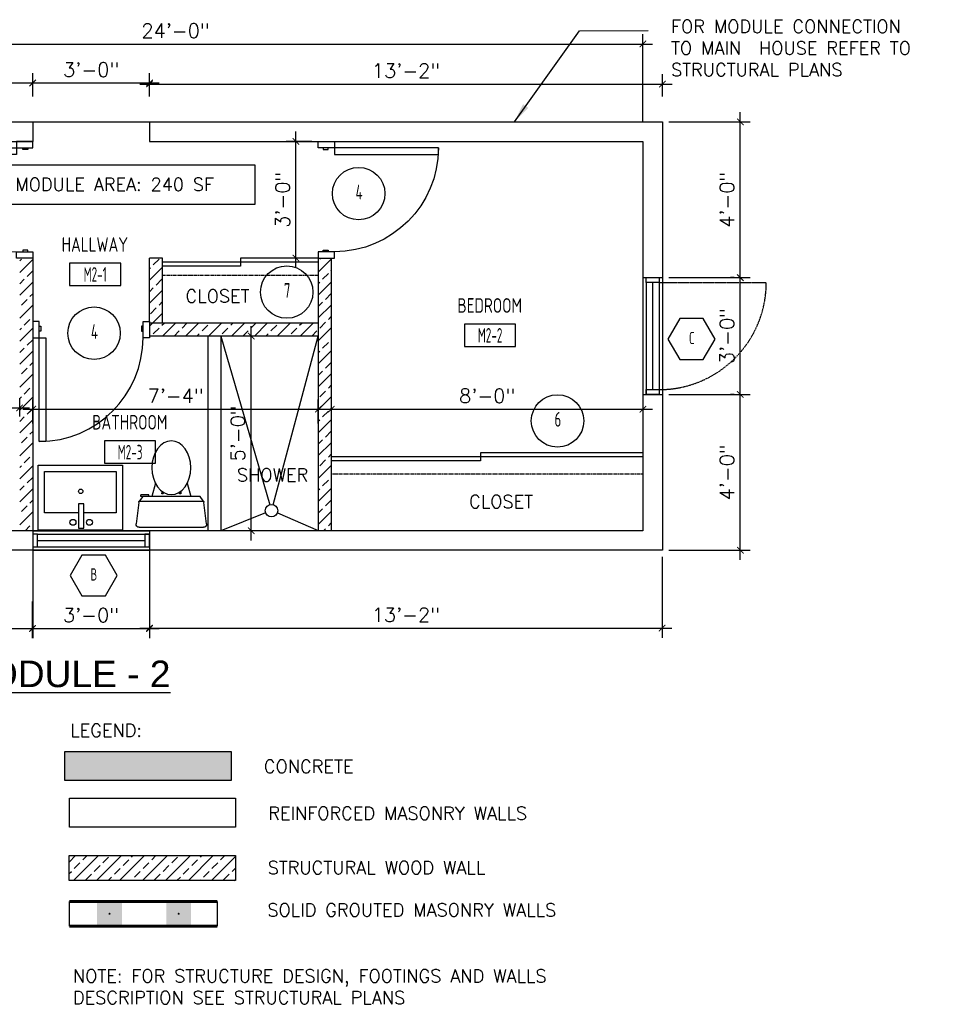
# Model space of a CAD drawing. Header units: inches. Extents: x -3803 to 34213, y -3756 to 4522.
# Tile 12 of 64: x 31445 to 31727, y 1987 to 2291. Entities that reach past the tile are written whole.
import ezdxf
from ezdxf.enums import TextEntityAlignment as Align

# ---------------------------------------------------------------- set-up
doc = ezdxf.new("R2010")
doc.units = ezdxf.units.IN
doc.header["$LTSCALE"] = 0.011
doc.header["$MEASUREMENT"] = 0
doc.header["$PDMODE"] = 1
doc.linetypes.add('DASHED', pattern=[0.75, 0.5, -0.25])
doc.linetypes.add('DASHED2', pattern=[0.375, 0.25, -0.125])
doc.layers.get('0').update_dxf_attribs({"linetype": 'CONTINUOUS'})
doc.layers.get('Defpoints').update_dxf_attribs({"linetype": 'CONTINUOUS'})
for name, color, linetype, lineweight in [('A-DETL-GENF', 92, 'CONTINUOUS', 9), ('A-WALL', 113, 'CONTINUOUS', 18), ('DIM', 4, 'CONTINUOUS', 13)]:
    doc.layers.add(name, color=color, linetype=linetype, lineweight=lineweight)
for name, color, linetype in [('a-door', 2, 'CONTINUOUS'), ('FHA', 8, 'DASHED2'), ('FIXT', 8, 'CONTINUOUS'), ('G-SYMB', 1, 'CONTINUOUS'), ('Hatch-ExisWalls', 123, 'CONTINUOUS'), ('roof', 8, 'DASHED'), ('TEXT', 2, 'CONTINUOUS'), ('Walls', 5, 'CONTINUOUS'), ('Walls New', 4, 'CONTINUOUS')]:
    doc.layers.add(name, color=color, linetype=linetype)
doc.styles.add('LAR', font='arial.ttf', dxfattribs={"height": 0.25})
doc.styles.add('MED', font='archstyl.shx', dxfattribs={"width": 0.8, "height": 0.125})
doc.styles.add('ROMANS', font='romans.shx')
doc.styles.add('SMA', font='archstyl.shx', dxfattribs={"width": 0.8, "height": 0.0625})
doc.dimstyles.new('ANGEL', dxfattribs={"dimtxt": 4.375, "dimasz": 2, "dimexe": 3, "dimexo": 2, "dimgap": 1.5, "dimtad": 1, "dimdec": 0, "dimzin": 3, "dimdsep": 46, "dimlunit": 4, "dimtxsty": 'ROMANS', "dimblk": 'ARCHTICK', "dimcen": 0, "dimdle": 3, "dimclrd": 4, "dimclre": 4, "dimclrt": 2, "dimadec": 0, "dimazin": 0, "dimtfac": 1, "dimtdec": 0, "dimtmove": 1, "dimatfit": 3, "dimfxl": 1, "dimfrac": 2, "dimtolj": 1, "dimtzin": 0, "dimarcsym": 0})
doc.dimstyles.new('Copy of STANDARD', dxfattribs={"dimtxt": 8, "dimasz": 3, "dimexe": 3, "dimexo": 3, "dimgap": 3, "dimtad": 1, "dimrnd": 1, "dimzin": 3, "dimdsep": 46, "dimlunit": 4, "dimtxsty": 'Standard', "dimblk": 'ARCHTICK', "dimcen": 3, "dimdle": 3, "dimadec": 0, "dimazin": 0, "dimtfac": 1, "dimtix": 1, "dimtofl": 0, "dimtmove": 1, "dimatfit": 3, "dimfxl": 3, "dimtolj": 1, "dimtzin": 0, "dimlwd": -1, "dimlwe": -1, "dimarcsym": 0})

# ---------------------------------------------------------------- blocks, each defined once
blk = doc.blocks.new('*U5')
at = {"layer": 'a-door', "color": 2, "linetype": 'Continuous', "lineweight": -3}
for points in [[(2, 5), (4, 5), (4, 37), (2, 37)], [(2, 0), (0, 0), (0, 5), (2, 5)], [(34, 0), (36, 0), (36, 5), (34, 5)], [(2, 1.5), (2.5, 1.5), (2.5, 3), (2, 3)], [(34, 1.5), (33.5, 1.5), (33.5, 3), (34, 3)]]:
    blk.add_lwpolyline(points, close=True, dxfattribs=at)
at = {"layer": 'a-door', "color": 2, "linetype": 'Continuous', "lineweight": -3, "extrusion": (0, 0, -1)}
blk.add_arc((-2, 5), 32, 90, 180, dxfattribs=at)
blk = doc.blocks.new('A$C6F230B04')
at = {"ltscale": 48}
for p, q in [((0.82, 18.91), (0, 25.49)), ((0.99, 26.61), (20.75, 26.61)), ((21.74, 25.49), (20.91, 18.91)), ((20.8, 18.63), (0.95, 18.63)), ((2.04, 17.13), (1.03, 18.41)), ((20.71, 18.41), (19.7, 17.13)), ((3.98, 16.63), (1.48, 16.63)), ((19.7, 17.13), (2.04, 17.13)), ((5.96, 13), (4.9, 17.13)), ((15.78, 13), (16.84, 17.13))]:
    blk.add_line(p, q, dxfattribs=at)
for p, q in [((1.48, 17.13), (1.48, 16.63)), ((1.87, 17.13), (1.5, 17.13)), ((3.98, 17.13), (3.98, 16.63)), ((7.9, 15.45), (7.9, 16.08)), ((8.15, 16.33), (8.15, 16.33)), ((8.4, 15.8), (8.4, 16.08)), ((13.34, 15.8), (13.34, 16.08)), ((13.59, 16.33), (13.59, 16.33)), ((13.84, 15.45), (13.84, 16.08))]:
    blk.add_line(p, q)
for centre in [(8.15, 16.09), (13.59, 16.09)]:
    blk.add_circle(centre, 0.125)
for centre, start, end in [((0.99, 25.61), 90, 187.1438), ((20.75, 25.61), 352.8562, 90), ((1.82, 19.03), 187.1438, 218.2232), ((19.92, 19.03), 321.7768, 352.8562)]:
    blk.add_arc(centre, 1, start, end, dxfattribs=at)
for centre, start, end in [((8.15, 16.08), 90, 180), ((8.15, 16.08), 0, 90), ((13.59, 16.08), 90, 180), ((13.59, 16.08), 0, 90)]:
    blk.add_arc(centre, 0.25, start, end)
blk.add_ellipse((10.87, 8.25), major_axis=(0, 8.29), ratio=0.724165)
blk = doc.blocks.new('AINC-TITLE')
at = {"layer": 'G-SYMB', "color": 4, "linetype": 'Continuous', "style": 'MED', "width": 0.75}
blk.add_text('SCALE:', height=0.125, dxfattribs=at).set_placement((-0.8802, -0.3073))
at = {"layer": 'G-SYMB', "color": 1, "linetype": 'Continuous', "style": 'LAR'}
blk.add_attdef('%%UDRAWING-TITLE', (-0.8951, -0.0717), '', height=0.1875, dxfattribs=at)
at = {"layer": 'G-SYMB', "color": 4, "linetype": 'Continuous', "style": 'MED', "width": 0.75}
blk.add_attdef('SCALE', (-0.2765, -0.3036), '', height=0.125, dxfattribs=at)
blk = doc.blocks.new('_ArchTick')
at = {"color": 0, "linetype": 'ByBlock', "const_width": 0.15}
blk.add_lwpolyline([(-0.5, -0.5), (0.5, 0.5)], dxfattribs=at)
blk = doc.blocks.new('*D421')
at = {"layer": 'Defpoints', "color": 0, "transparency": 16777216}
for p in [(0, -324.75), (-288, -350.92), (0, -350.92)]:
    blk.add_point(p, dxfattribs=at)
at = {"layer": 'DIM', "color": 4, "lineweight": -2, "transparency": 16777216}
for p, q in [((-288, -348.92), (-288, -321.75)), ((0, -348.92), (0, -321.75)), ((-291, -324.75), (3, -324.75))]:
    blk.add_line(p, q, dxfattribs=at)
at = {"layer": 'DIM', "color": 4, "lineweight": -2, "transparency": 16777216, "xscale": 2, "yscale": 2, "zscale": 2, "rotation": 180}
blk.add_blockref('_ArchTick', (-288, -324.75), dxfattribs=at)
at = {"layer": 'DIM', "color": 4, "lineweight": -2, "transparency": 16777216, "xscale": 2, "yscale": 2, "zscale": 2}
blk.add_blockref('_ArchTick', (0, -324.75), dxfattribs=at)
at = {"layer": 'DIM', "color": 2, "transparency": 16777216, "insert": (-144, -320.65), "char_height": 4.375, "attachment_point": 5, "style": 'ROMANS'}
blk.add_mtext('\\A1;24\'-0"', dxfattribs=at)
blk = doc.blocks.new('*D422')
at = {"layer": 'Defpoints', "color": 0, "transparency": 16777216}
for p in [(-192, -436.89), (-288, -441.5), (-192, -441.5)]:
    blk.add_point(p, dxfattribs=at)
at = {"layer": 'DIM', "color": 4, "lineweight": -2, "transparency": 16777216}
for p, q in [((-288, -439.5), (-288, -433.89)), ((-192, -439.5), (-192, -433.89)), ((-291, -436.89), (-189, -436.89))]:
    blk.add_line(p, q, dxfattribs=at)
at = {"layer": 'DIM', "color": 4, "lineweight": -2, "transparency": 16777216, "xscale": 2, "yscale": 2, "zscale": 2, "rotation": 180}
blk.add_blockref('_ArchTick', (-288, -436.89), dxfattribs=at)
at = {"layer": 'DIM', "color": 4, "lineweight": -2, "transparency": 16777216, "xscale": 2, "yscale": 2, "zscale": 2}
blk.add_blockref('_ArchTick', (-192, -436.89), dxfattribs=at)
at = {"layer": 'DIM', "color": 2, "transparency": 16777216, "insert": (-240, -432.78), "char_height": 4.375, "attachment_point": 5, "style": 'ROMANS'}
blk.add_mtext('\\A1;8\'-0"', dxfattribs=at)
blk = doc.blocks.new('*D423')
at = {"layer": 'Defpoints', "color": 0, "transparency": 16777216}
for p in [(-96, -432.75), (0, -432.75), (0, -437.27)]:
    blk.add_point(p, dxfattribs=at)
at = {"layer": 'DIM', "color": 4, "lineweight": -2, "transparency": 16777216}
for p, q in [((-96, -434.75), (-96, -440.27)), ((0, -434.75), (0, -440.27)), ((-99, -437.27), (3, -437.27))]:
    blk.add_line(p, q, dxfattribs=at)
at = {"layer": 'DIM', "color": 4, "lineweight": -2, "transparency": 16777216, "xscale": 2, "yscale": 2, "zscale": 2, "rotation": 180}
blk.add_blockref('_ArchTick', (-96, -437.27), dxfattribs=at)
at = {"layer": 'DIM', "color": 4, "lineweight": -2, "transparency": 16777216, "xscale": 2, "yscale": 2, "zscale": 2}
blk.add_blockref('_ArchTick', (0, -437.27), dxfattribs=at)
at = {"layer": 'DIM', "color": 2, "transparency": 16777216, "insert": (-48, -433.17), "char_height": 4.375, "attachment_point": 5, "style": 'ROMANS'}
blk.add_mtext('\\A1;8\'-0"', dxfattribs=at)
blk = doc.blocks.new('*D425')
at = {"layer": 'Defpoints', "color": 0, "transparency": 16777216}
for p in [(-120.7, -414.75), (-113.4, -414.75), (-113.4, -474.75)]:
    blk.add_point(p, dxfattribs=at)
at = {"layer": 'DIM', "color": 4, "lineweight": -2, "transparency": 16777216}
for p, q in [((-120.7, -477.75), (-120.7, -411.75)), ((-115.4, -414.75), (-123.7, -414.75)), ((-115.4, -474.75), (-123.7, -474.75))]:
    blk.add_line(p, q, dxfattribs=at)
at = {"layer": 'DIM', "color": 4, "lineweight": -2, "transparency": 16777216, "xscale": 2, "yscale": 2, "zscale": 2}
for p, rotation in [((-120.7, -414.75), 90), ((-120.7, -474.75), 270)]:
    blk.add_blockref('_ArchTick', p, dxfattribs=dict(at, rotation=rotation))
at = {"layer": 'DIM', "color": 2, "transparency": 16777216, "insert": (-124.8, -444.75), "char_height": 4.375, "attachment_point": 5, "rotation": 90, "style": 'ROMANS'}
blk.add_mtext('\\A1;5\'-0"', dxfattribs=at)
blk = doc.blocks.new('*D426')
at = {"layer": 'Defpoints', "color": 0, "transparency": 16777216}
for p in [(-100, -437.27), (-188, -443.69), (-100, -443.69)]:
    blk.add_point(p, dxfattribs=at)
at = {"layer": 'DIM', "color": 4, "lineweight": -2, "transparency": 16777216}
for p, q in [((-188, -441.69), (-188, -434.27)), ((-100, -441.69), (-100, -434.27)), ((-191, -437.27), (-97, -437.27))]:
    blk.add_line(p, q, dxfattribs=at)
at = {"layer": 'DIM', "color": 4, "lineweight": -2, "transparency": 16777216, "xscale": 2, "yscale": 2, "zscale": 2, "rotation": 180}
blk.add_blockref('_ArchTick', (-188, -437.27), dxfattribs=at)
at = {"layer": 'DIM', "color": 4, "lineweight": -2, "transparency": 16777216, "xscale": 2, "yscale": 2, "zscale": 2}
blk.add_blockref('_ArchTick', (-100, -437.27), dxfattribs=at)
at = {"layer": 'DIM', "color": 2, "transparency": 16777216, "insert": (-144, -433.17), "char_height": 4.375, "attachment_point": 5, "style": 'ROMANS'}
blk.add_mtext('\\A1;7\'-4"', dxfattribs=at)
blk = doc.blocks.new('*D427')
at = {"layer": 'Defpoints', "color": 0, "transparency": 16777216}
for p in [(-106.91, -354.75), (-100, -354.75), (-100, -390.75)]:
    blk.add_point(p, dxfattribs=at)
at = {"layer": 'DIM', "color": 4, "lineweight": -2, "transparency": 16777216}
for p, q in [((-106.91, -393.75), (-106.91, -351.75)), ((-102, -354.75), (-109.91, -354.75)), ((-102, -390.75), (-109.91, -390.75))]:
    blk.add_line(p, q, dxfattribs=at)
at = {"layer": 'DIM', "color": 4, "lineweight": -2, "transparency": 16777216, "xscale": 2, "yscale": 2, "zscale": 2}
for p, rotation in [((-106.91, -354.75), 90), ((-106.91, -390.75), 270)]:
    blk.add_blockref('_ArchTick', p, dxfattribs=dict(at, rotation=rotation))
at = {"layer": 'DIM', "color": 2, "transparency": 16777216, "insert": (-111.01, -372.75), "char_height": 4.375, "attachment_point": 5, "rotation": 90, "style": 'ROMANS'}
blk.add_mtext('\\A1;3\'-0"', dxfattribs=at)
blk = doc.blocks.new('AINC-WINID')
at = {"layer": 'G-SYMB', "linetype": 'Continuous'}
blk.add_lwpolyline([(0.2577, 20.2671), (0.1675, 20.4234), (-0.0129, 20.4234), (-0.1031, 20.2671), (-0.0129, 20.1109), (0.1675, 20.1109)], close=True, dxfattribs=at)
at = {"layer": 'G-SYMB', "color": 4, "linetype": 'Continuous', "style": 'SMA', "width": 0.75}
blk.add_attdef('WNUM', text='', height=0.0938, dxfattribs=at).set_placement((0.0793, 20.2753), align=Align.MIDDLE)
blk = doc.blocks.new('AINC-DOORID')
at = {"layer": 'G-SYMB'}
blk.add_circle((0, 0), 0.1673, dxfattribs=at)
at = {"layer": 'G-SYMB', "color": 4, "linetype": 'Continuous', "style": 'SMA', "width": 0.75}
blk.add_attdef('DNUM', text='', height=0.0938, dxfattribs=at).set_placement((0.0025, 0.0102), align=Align.MIDDLE)
blk = doc.blocks.new('AINC-ROOMID')
at = {"layer": 'G-SYMB'}
blk.add_lwpolyline([(-0.2473, -0.3519), (0.2533, -0.3519), (0.2533, -0.1607), (-0.2473, -0.1607)], close=True, dxfattribs=at)
at = {"layer": 'G-SYMB', "color": 4, "linetype": 'Continuous', "style": 'MED', "oblique": -180, "text_generation_flag": 6}
for tag, p in [('%%UROOM-ID', (0, 0.2093)), ('%%USPAN', (0, 0))]:
    blk.add_attdef(tag, text='', height=0.125, rotation=180, dxfattribs=at).set_placement(p, align=Align.MIDDLE)
at = {"layer": 'G-SYMB', "color": 4, "linetype": 'Continuous', "style": 'MED', "text_generation_flag": 6, "width": 0.75}
blk.add_attdef('R-NUM', text='', height=0.125, rotation=180, dxfattribs=at).set_placement((0.003, -0.2563), align=Align.MIDDLE)
blk = doc.blocks.new('*D434')
at = {"layer": 'Defpoints', "color": 0, "transparency": 16777216}
for p in [(-152, -336.75), (-188, -342.96), (-152, -342.96)]:
    blk.add_point(p, dxfattribs=at)
at = {"layer": 'DIM', "color": 4, "lineweight": -2, "transparency": 16777216}
for p, q in [((-188, -340.96), (-188, -333.75)), ((-152, -340.96), (-152, -333.75)), ((-191, -336.75), (-149, -336.75))]:
    blk.add_line(p, q, dxfattribs=at)
at = {"layer": 'DIM', "color": 4, "lineweight": -2, "transparency": 16777216, "xscale": 2, "yscale": 2, "zscale": 2, "rotation": 180}
blk.add_blockref('_ArchTick', (-188, -336.75), dxfattribs=at)
at = {"layer": 'DIM', "color": 4, "lineweight": -2, "transparency": 16777216, "xscale": 2, "yscale": 2, "zscale": 2}
blk.add_blockref('_ArchTick', (-152, -336.75), dxfattribs=at)
at = {"layer": 'DIM', "color": 2, "transparency": 16777216, "insert": (-170, -332.65), "char_height": 4.375, "attachment_point": 5, "style": 'ROMANS'}
blk.add_mtext('\\A1;3\'-0"', dxfattribs=at)
blk = doc.blocks.new('*D461')
at = {"layer": 'Defpoints', "color": 0, "ltscale": 10, "transparency": 16777216}
for p in [(-294, -336.81), (-294, -342.96), (-188, -342.96)]:
    blk.add_point(p, dxfattribs=at)
at = {"layer": 'DIM', "color": 4, "lineweight": -2, "ltscale": 10, "transparency": 16777216}
for p, q in [((-185, -336.81), (-297, -336.81)), ((-294, -340.96), (-294, -333.81)), ((-188, -340.96), (-188, -333.81))]:
    blk.add_line(p, q, dxfattribs=at)
at = {"layer": 'DIM', "color": 4, "lineweight": -2, "ltscale": 10, "transparency": 16777216, "xscale": 2, "yscale": 2, "zscale": 2, "rotation": 180}
blk.add_blockref('_ArchTick', (-294, -336.81), dxfattribs=at)
at = {"layer": 'DIM', "color": 4, "lineweight": -2, "ltscale": 10, "transparency": 16777216, "xscale": 2, "yscale": 2, "zscale": 2}
blk.add_blockref('_ArchTick', (-188, -336.81), dxfattribs=at)
at = {"layer": 'DIM', "color": 2, "ltscale": 10, "transparency": 16777216, "insert": (-241, -332.71), "char_height": 4.375, "attachment_point": 5, "style": 'ROMANS'}
blk.add_mtext('\\A1;8\'-10"', dxfattribs=at)
blk = doc.blocks.new('*D462')
at = {"layer": 'Defpoints', "color": 0, "ltscale": 10, "transparency": 16777216}
for p in [(6, -337.07), (-152, -342.96), (6, -342.96)]:
    blk.add_point(p, dxfattribs=at)
at = {"layer": 'DIM', "color": 4, "lineweight": -2, "ltscale": 10, "transparency": 16777216}
for p, q in [((-152, -340.96), (-152, -334.07)), ((6, -340.96), (6, -334.07)), ((-155, -337.07), (9, -337.07))]:
    blk.add_line(p, q, dxfattribs=at)
at = {"layer": 'DIM', "color": 4, "lineweight": -2, "ltscale": 10, "transparency": 16777216, "xscale": 2, "yscale": 2, "zscale": 2, "rotation": 180}
blk.add_blockref('_ArchTick', (-152, -337.07), dxfattribs=at)
at = {"layer": 'DIM', "color": 4, "lineweight": -2, "ltscale": 10, "transparency": 16777216, "xscale": 2, "yscale": 2, "zscale": 2}
blk.add_blockref('_ArchTick', (6, -337.07), dxfattribs=at)
at = {"layer": 'DIM', "color": 2, "ltscale": 10, "transparency": 16777216, "insert": (-73, -332.97), "char_height": 4.375, "attachment_point": 5, "style": 'ROMANS'}
blk.add_mtext('\\A1;13\'-2"', dxfattribs=at)
blk = doc.blocks.new('*D465')
at = {"layer": 'Defpoints', "color": 0, "ltscale": 10, "transparency": 16777216}
for p in [(6, -348.75), (30, -348.75), (30.16, -396.75)]:
    blk.add_point(p, dxfattribs=at)
at = {"layer": 'DIM', "color": 4, "lineweight": -2, "ltscale": 10, "transparency": 16777216}
for p, q in [((30, -399.75), (30, -345.75)), ((8, -348.75), (33, -348.75)), ((28.16, -396.75), (27, -396.75))]:
    blk.add_line(p, q, dxfattribs=at)
at = {"layer": 'DIM', "color": 4, "lineweight": -2, "ltscale": 10, "transparency": 16777216, "xscale": 2, "yscale": 2, "zscale": 2}
for p, rotation in [((30, -348.75), 90), ((30, -396.75), 270)]:
    blk.add_blockref('_ArchTick', p, dxfattribs=dict(at, rotation=rotation))
at = {"layer": 'DIM', "color": 2, "ltscale": 10, "transparency": 16777216, "insert": (25.9, -372.75), "char_height": 4.375, "attachment_point": 5, "rotation": 90, "style": 'ROMANS'}
blk.add_mtext('\\A1;4\'-0"', dxfattribs=at)
blk = doc.blocks.new('*D466')
at = {"layer": 'Defpoints', "color": 0, "ltscale": 10, "transparency": 16777216}
for p in [(6, -432.75), (30, -432.75), (6, -480.75)]:
    blk.add_point(p, dxfattribs=at)
at = {"layer": 'DIM', "color": 4, "lineweight": -2, "ltscale": 10, "transparency": 16777216}
for p, q in [((30, -483.75), (30, -429.75)), ((8, -432.75), (33, -432.75)), ((8, -480.75), (33, -480.75))]:
    blk.add_line(p, q, dxfattribs=at)
at = {"layer": 'DIM', "color": 4, "lineweight": -2, "ltscale": 10, "transparency": 16777216, "xscale": 2, "yscale": 2, "zscale": 2}
for p, rotation in [((30, -432.75), 90), ((30, -480.75), 270)]:
    blk.add_blockref('_ArchTick', p, dxfattribs=dict(at, rotation=rotation))
at = {"layer": 'DIM', "color": 2, "ltscale": 10, "transparency": 16777216, "insert": (25.9, -456.75), "char_height": 4.375, "attachment_point": 5, "rotation": 90, "style": 'ROMANS'}
blk.add_mtext('\\A1;4\'-0"', dxfattribs=at)
blk = doc.blocks.new('*D467')
at = {"layer": 'Defpoints', "color": 0, "ltscale": 10, "transparency": 16777216}
for p in [(-188, -477.75), (-294, -480.75), (-188, -504.9)]:
    blk.add_point(p, dxfattribs=at)
at = {"layer": 'DIM', "color": 4, "lineweight": -2, "ltscale": 10, "transparency": 16777216}
for p, q in [((-188, -479.75), (-188, -507.9)), ((-294, -482.75), (-294, -507.9)), ((-297, -504.9), (-185, -504.9))]:
    blk.add_line(p, q, dxfattribs=at)
at = {"layer": 'DIM', "color": 4, "lineweight": -2, "ltscale": 10, "transparency": 16777216, "xscale": 2, "yscale": 2, "zscale": 2, "rotation": 180}
blk.add_blockref('_ArchTick', (-294, -504.9), dxfattribs=at)
at = {"layer": 'DIM', "color": 4, "lineweight": -2, "ltscale": 10, "transparency": 16777216, "xscale": 2, "yscale": 2, "zscale": 2}
blk.add_blockref('_ArchTick', (-188, -504.9), dxfattribs=at)
at = {"layer": 'DIM', "color": 2, "ltscale": 10, "transparency": 16777216, "insert": (-241, -500.79), "char_height": 4.375, "attachment_point": 5, "style": 'ROMANS'}
blk.add_mtext('\\A1;8\'-10"', dxfattribs=at)
blk = doc.blocks.new('*D468')
at = {"layer": 'Defpoints', "color": 0, "ltscale": 10, "transparency": 16777216}
for p in [(-152, -477.75), (-188.11, -494.59), (-152, -504.87)]:
    blk.add_point(p, dxfattribs=at)
at = {"layer": 'DIM', "color": 4, "lineweight": -2, "ltscale": 10, "transparency": 16777216}
for p, q in [((-152, -479.75), (-152, -507.87)), ((-188.11, -496.59), (-188.11, -507.87)), ((-191.11, -504.87), (-149, -504.87))]:
    blk.add_line(p, q, dxfattribs=at)
at = {"layer": 'DIM', "color": 4, "lineweight": -2, "ltscale": 10, "transparency": 16777216, "xscale": 2, "yscale": 2, "zscale": 2, "rotation": 180}
blk.add_blockref('_ArchTick', (-188.11, -504.87), dxfattribs=at)
at = {"layer": 'DIM', "color": 4, "lineweight": -2, "ltscale": 10, "transparency": 16777216, "xscale": 2, "yscale": 2, "zscale": 2}
blk.add_blockref('_ArchTick', (-152, -504.87), dxfattribs=at)
at = {"layer": 'DIM', "color": 2, "ltscale": 10, "transparency": 16777216, "insert": (-170.05, -500.76), "char_height": 4.375, "attachment_point": 5, "style": 'ROMANS'}
blk.add_mtext('\\A1;3\'-0"', dxfattribs=at)
blk = doc.blocks.new('*D469')
at = {"layer": 'Defpoints', "color": 0, "ltscale": 10, "transparency": 16777216}
for p in [(-152, -477.75), (5.89, -480.75), (5.89, -504.75)]:
    blk.add_point(p, dxfattribs=at)
at = {"layer": 'DIM', "color": 4, "lineweight": -2, "ltscale": 10, "transparency": 16777216}
for p, q in [((-152, -479.75), (-152, -507.75)), ((5.89, -482.75), (5.89, -507.75)), ((-155, -504.75), (8.89, -504.75))]:
    blk.add_line(p, q, dxfattribs=at)
at = {"layer": 'DIM', "color": 4, "lineweight": -2, "ltscale": 10, "transparency": 16777216, "xscale": 2, "yscale": 2, "zscale": 2, "rotation": 180}
blk.add_blockref('_ArchTick', (-152, -504.75), dxfattribs=at)
at = {"layer": 'DIM', "color": 4, "lineweight": -2, "ltscale": 10, "transparency": 16777216, "xscale": 2, "yscale": 2, "zscale": 2}
blk.add_blockref('_ArchTick', (5.89, -504.75), dxfattribs=at)
at = {"layer": 'DIM', "color": 2, "ltscale": 10, "transparency": 16777216, "insert": (-73.05, -500.65), "char_height": 4.375, "attachment_point": 5, "style": 'ROMANS'}
blk.add_mtext('\\A1;13\'-2"', dxfattribs=at)
blk = doc.blocks.new('*D471')
at = {"layer": 'Defpoints', "color": 0, "ltscale": 10, "transparency": 16777216}
for p in [(6, -396.75), (30, -396.75), (30.16, -432.75)]:
    blk.add_point(p, dxfattribs=at)
at = {"layer": 'DIM', "color": 4, "lineweight": -2, "ltscale": 10, "transparency": 16777216}
for p, q in [((30, -435.75), (30, -393.75)), ((8, -396.75), (33, -396.75)), ((28.16, -432.75), (27, -432.75))]:
    blk.add_line(p, q, dxfattribs=at)
at = {"layer": 'DIM', "color": 4, "lineweight": -2, "ltscale": 10, "transparency": 16777216, "xscale": 2, "yscale": 2, "zscale": 2}
for p, rotation in [((30, -396.75), 90), ((30, -432.75), 270)]:
    blk.add_blockref('_ArchTick', p, dxfattribs=dict(at, rotation=rotation))
at = {"layer": 'DIM', "color": 2, "ltscale": 10, "transparency": 16777216, "insert": (25.9, -414.75), "char_height": 4.375, "attachment_point": 5, "rotation": 90, "style": 'ROMANS'}
blk.add_mtext('\\A1;3\'-0"', dxfattribs=at)
blk = doc.blocks.new('typical interior floor plan')
at = {"color": 1}
for p, q in [((-188, -348.75), (-152, -348.75)), ((-134, -414.75), (-134, -474.75)), ((-130, -414.75), (-130, -474.75)), ((-130, -414.75), (-114.93, -466.71)), ((-113.91, -466.72), (-100, -414.75)), ((-116.25, -469.2), (-130, -474.75)), ((-112.6, -469.18), (-100, -474.68))]:
    blk.add_line(p, q, dxfattribs=at)
blk.add_circle((-114.43, -468.57), 1.93, dxfattribs=at)
at = {"layer": 'a-door', "color": 2, "linetype": 'Continuous', "lineweight": -3}
for p, q in [((-100, -390.75), (-124, -390.75)), ((-124, -390.75), (-124, -393.25)), ((-100, -392), (-148, -392)), ((-124, -393.25), (-148, -393.25)), ((0, -452), (-96, -452)), ((0, -450.75), (-50, -450.75)), ((-50, -450.75), (-50, -453.25)), ((-50, -453.25), (-96, -453.25))]:
    blk.add_line(p, q, dxfattribs=at)
at = {"layer": 'a-door'}
for p, q in [((0, -396.75), (0, -432.75)), ((6, -396.75), (6, -432.75)), ((1, -398.25), (1, -432.75)), ((3, -398.25), (3, -431.25)), ((5, -398.25), (5, -432.75)), ((-188, -474.75), (-152, -474.75)), ((-186.5, -475.75), (-152, -475.75)), ((-186.5, -477.75), (-153.5, -477.75)), ((-188, -480.75), (-152, -480.75)), ((-186.5, -479.75), (-152, -479.75))]:
    blk.add_line(p, q, dxfattribs=at)
for points in [[(5, -396.75), (5, -398.25), (1, -398.25), (1, -396.75)], [(5, -431.25), (5, -432.75), (1, -432.75), (1, -431.25)], [(-188, -479.75), (-186.5, -479.75), (-186.5, -475.75), (-188, -475.75)], [(-153.5, -479.75), (-152, -479.75), (-152, -475.75), (-153.5, -475.75)]]:
    blk.add_lwpolyline(points, close=True, dxfattribs=at)
at = {"layer": 'FHA', "ltscale": 25}
blk.add_line((5, -398.25), (38, -398.25), dxfattribs=at)
blk.add_arc((5, -398.25), 33, 270, 0, dxfattribs=at)
at = {"layer": 'FIXT'}
for p, q in [((-186.33, -454.52), (-160.33, -454.52)), ((-186.33, -474.52), (-186.33, -454.52)), ((-160.33, -454.52), (-160.33, -474.52)), ((-184.33, -456.52), (-162.33, -456.52)), ((-184.33, -469.27), (-184.33, -456.52)), ((-162.33, -456.52), (-162.33, -469.27)), ((-173.88, -466.49), (-173.88, -473.93)), ((-172.27, -466.49), (-173.88, -466.49)), ((-172.27, -473.93), (-172.27, -466.49)), ((-173.88, -469.27), (-184.33, -469.27)), ((-162.33, -469.27), (-172.27, -469.27)), ((-160.33, -474.52), (-186.33, -474.52)), ((-173.88, -473.93), (-172.27, -473.93))]:
    blk.add_line(p, q, dxfattribs=at)
for centre, radius in [((-173.19, -462.59), 0.687), ((-175.59, -472.15), 0.915), ((-170.5, -472.15), 0.915)]:
    blk.add_circle(centre, radius, dxfattribs=at)
at = {"layer": 'roof', "ltscale": 53}
for p, q in [((-148, -396), (-100, -396)), ((-96, -457.25), (0, -457.25))]:
    blk.add_line(p, q, dxfattribs=at)
at = {"layer": 'TEXT', "color": 2}
blk.add_lwpolyline([(-197.33, -362), (-119.52, -362), (-119.52, -374.2), (-197.33, -374.2)], close=True, dxfattribs=at)
at = {"layer": 'Walls'}
for p, q in [((-294, -348.75), (-188, -348.75)), ((-188, -348.75), (-188, -354.75)), ((-152, -348.75), (6, -348.75)), ((-152, -348.75), (-152, -354.75)), ((6, -348.75), (6, -480.75)), ((-288, -354.75), (-188, -354.75)), ((-152, -354.75), (0, -354.75)), ((0, -354.75), (0, -474.75)), ((-188, -390.75), (-188, -474.75)), ((-152, -410.25), (-152, -390.75)), ((-148, -390.75), (-152, -390.75)), ((-148, -410.75), (-148, -390.75)), ((-100, -390.75), (-100, -474.75)), ((-96, -390.75), (-96, -474.75)), ((0, -396.75), (6, -396.75)), ((-100, -410.75), (-152, -410.75)), ((-152, -410.75), (-152, -414.75)), ((-100, -414.75), (-152, -414.75)), ((0, -432.75), (6, -432.75)), ((0, -474.75), (-288, -474.75)), ((-188, -474.75), (-188, -480.75)), ((-152, -474.75), (-152, -480.75)), ((6, -480.75), (-294, -480.75))]:
    blk.add_line(p, q, dxfattribs=at)
for name, p, xscale, yscale, zscale, values in [('AINC-DOORID', (-87.58, -370.85), 48.29248555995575, 48.29248555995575, 48.29248555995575, {'DNUM': '4'}), ('AINC-DOORID', (-109.73, -401.2), 48.29248555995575, 48.29248555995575, 48.29248555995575, {'DNUM': '7'}), ('AINC-DOORID', (-169.09, -413.86), 48.29248555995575, 48.29248555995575, 48.29248555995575, {'DNUM': '4'}), ('AINC-WINID', (11.86, -1230.89), 40.22379667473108, 40.22379667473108, 40.22379667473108, {'WNUM': 'C'}), ('AINC-DOORID', (-26.31, -440.9), 48.29248555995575, 48.29248555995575, 48.29248555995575, {'DNUM': '6'}), ('AINC-WINID', (-172.35, -1303.76), 40.22379667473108, 40.22379667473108, 40.22379667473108, {'WNUM': 'B'})]:
    blk.add_blockref(name, p, dxfattribs=dict(xscale=xscale, yscale=yscale, zscale=zscale)).add_auto_attribs(values)
ref = blk.add_blockref('AINC-ROOMID', (-168.84, -386.54), dxfattribs=dict(xscale=31.40809428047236, yscale=35.94597718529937, zscale=31.40809428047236))
ref.add_attrib('%%USPAN', 'HALLWAY', dxfattribs={"layer": 'G-SYMB', "color": 4, "linetype": 'Continuous', "height": 4.493, "rotation": 180, "style": 'MED', "text_generation_flag": 6, "width": 0.873758}).set_placement((-168.84, -386.54), align=Align.MIDDLE)
ref.add_attrib('R-NUM', 'M2-1', dxfattribs={"layer": 'G-SYMB', "color": 4, "linetype": 'Continuous', "height": 4.493, "rotation": 180, "style": 'MED', "text_generation_flag": 6, "width": 0.655319}).set_placement((-168.74, -395.75), align=Align.MIDDLE)
ref = blk.add_blockref('AINC-ROOMID', (-47.18, -405.31), dxfattribs=dict(xscale=31.40809428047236, yscale=35.94597718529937, zscale=31.40809428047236))
ref.add_attrib('%%USPAN', 'BEDROOM', dxfattribs={"layer": 'G-SYMB', "color": 4, "linetype": 'Continuous', "height": 4.493, "rotation": 180, "style": 'MED', "text_generation_flag": 6, "width": 0.873758}).set_placement((-47.18, -405.31), align=Align.MIDDLE)
ref.add_attrib('R-NUM', 'M2-2', dxfattribs={"layer": 'G-SYMB', "color": 4, "linetype": 'Continuous', "height": 4.493, "rotation": 180, "style": 'MED', "text_generation_flag": 6, "width": 0.655319}).set_placement((-47.08, -414.52), align=Align.MIDDLE)
ref = blk.add_blockref('AINC-ROOMID', (-158.08, -441.3), dxfattribs=dict(xscale=31.40809428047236, yscale=35.94597718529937, zscale=31.40809428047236))
ref.add_attrib('%%USPAN', 'BATHROOM', dxfattribs={"layer": 'G-SYMB', "color": 4, "linetype": 'Continuous', "height": 4.493, "rotation": 180, "style": 'MED', "text_generation_flag": 6, "width": 0.873758}).set_placement((-158.08, -441.3), align=Align.MIDDLE)
ref.add_attrib('R-NUM', 'M2-3', dxfattribs={"layer": 'G-SYMB', "color": 4, "linetype": 'Continuous', "height": 4.493, "rotation": 180, "style": 'MED', "text_generation_flag": 6, "width": 0.655319}).set_placement((-157.98, -450.52), align=Align.MIDDLE)
at = {"layer": 'a-door', "color": 2, "linetype": 'Continuous', "lineweight": -3}
for p, xscale, rotation in [((-188, -354.75), -1.00000000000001, 90), ((-188, -410.25), -1, 180)]:
    blk.add_blockref('*U5', p, dxfattribs=dict(at, xscale=xscale, rotation=rotation))
at = {"layer": 'a-door', "color": 2, "linetype": 'Continuous', "lineweight": -3, "rotation": 270}
blk.add_blockref('*U5', (-100, -354.75), dxfattribs=at)
at = {"layer": 'DIM', "xscale": 43.66204933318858, "yscale": 43.66204933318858, "zscale": 43.66204933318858}
blk.add_blockref('AINC-TITLE', (-291.37, -519.81), dxfattribs=at).add_auto_attribs({'%%UDRAWING-TITLE': '%%UFUTURE EXPANSION MODULE - 2', 'SCALE': '1/4"=1\'-0"'})
at = {"layer": 'FIXT', "xscale": -1, "rotation": 180}
blk.add_blockref('A$C6F230B04', (-156.15, -447.08), dxfattribs=at)
at = {"layer": 'TEXT', "color": 2, "char_height": 4.0007, "attachment_point": 1}
for s, insert, width in [('{\\Fromans|c0;FOR MODULE CONNECTION\\PTO MAIN  HOUSE REFER TO STRUCTURAL PLANS}', (8.66, -317.32), 92.3948), ('{\\Fromans|c0;MODULE AREA: 240 SF}', (-193.35, -366.02), 137.2543), ('{\\Fromans|c0;CLOSET}', (-140.91, -400.43), 137.2543), ('{\\Fromans|c0;SHOWER}', (-125.07, -455.55), 137.2543), ('{\\Fromans|c0;CLOSET}', (-53.55, -463.76), 137.2543)]:
    blk.add_mtext(s, dxfattribs=dict(at, insert=insert, width=width))
at = {"layer": 'DIM'}
for base, p1, p2, picture, middle in [((0, -324.75), (-288, -350.92), (0, -350.92), '*D421', (-144, -320.65)), ((-152, -336.75), (-188, -342.96), (-152, -342.96), '*D434', (-170, -332.65)), ((-192, -436.89), (-288, -441.5), (-192, -441.5), '*D422', (-240, -432.78)), ((-100, -437.27), (-188, -443.69), (-100, -443.69), '*D426', (-144, -433.17)), ((0, -437.27), (-96, -432.75), (0, -432.75), '*D423', (-48, -433.17))]:
    dim = blk.add_linear_dim(base=base, p1=p1, p2=p2, dimstyle='ANGEL', dxfattribs=at)
    dim.commit()
    dim.dimension.update_dxf_attribs({"geometry": picture, "text_midpoint": middle})
at = {"layer": 'DIM', "ltscale": 10}
for base, p1, p2, picture, middle in [((-294, -336.81), (-188, -342.96), (-294, -342.96), '*D461', (-241, -332.71)), ((6, -337.07), (-152, -342.96), (6, -342.96), '*D462', (-73, -332.97)), ((-188, -504.9), (-294, -480.75), (-188, -477.75), '*D467', (-241, -500.79)), ((-152, -504.87), (-188.11, -494.59), (-152, -477.75), '*D468', (-170.05, -500.76)), ((5.89, -504.75), (-152, -477.75), (5.89, -480.75), '*D469', (-73.05, -500.65))]:
    dim = blk.add_linear_dim(base=base, p1=p1, p2=p2, dimstyle='ANGEL', dxfattribs=at)
    dim.commit()
    dim.dimension.update_dxf_attribs({"geometry": picture, "text_midpoint": middle})
for base, p1, p2, picture, middle in [((30, -348.75), (30.16, -396.75), (6, -348.75), '*D465', (25.9, -372.75)), ((30, -396.75), (30.16, -432.75), (6, -396.75), '*D471', (25.9, -414.75)), ((30, -432.75), (6, -480.75), (6, -432.75), '*D466', (25.9, -456.75))]:
    dim = blk.add_linear_dim(base=base, p1=p1, p2=p2, angle=90, dimstyle='ANGEL', dxfattribs=at)
    dim.commit()
    dim.dimension.update_dxf_attribs({"geometry": picture, "text_midpoint": middle})
at = {"layer": 'DIM'}
for base, p1, p2, picture, middle in [((-106.91, -354.75), (-100, -390.75), (-100, -354.75), '*D427', (-111.01, -372.75)), ((-120.7, -414.75), (-113.4, -474.75), (-113.4, -414.75), '*D425', (-124.8, -444.75))]:
    dim = blk.add_linear_dim(base=base, p1=p1, p2=p2, angle=90, dimstyle='ANGEL', dxfattribs=at)
    dim.commit()
    dim.dimension.update_dxf_attribs({"geometry": picture, "text_midpoint": middle})
at = {"layer": 'TEXT', "color": 9, "ltscale": 10, "annotation_type": 0, "has_hookline": 1, "hookline_direction": 0, "text_width": 86.11}
blk.add_leader([(-39.61, -348.75), (-19.57, -320.69), (1.58, -320.63)], dimstyle='Copy of STANDARD', override={"dimasz": 6, "dimtad": 0}, dxfattribs=at)

msp = doc.modelspace()

# ---------------------------------------------------------------- hatches: boundary and pattern name
at = {"layer": 'A-DETL-GENF'}
h = msp.add_hatch(color=253, dxfattribs=at)
h.paths.add_polyline_path([(31476.0226552, 2011.2505253), (31476.0226552, 2018.8755253), (31468.3976552, 2018.8755253), (31468.3976552, 2011.2505253), (31473.914795, 2011.2505253)], flags=0)
h.paths.add_polyline_path([(31472.1292743, 2014.7611735), (31471.9891843, 2014.8420545), (31471.9083034, 2014.9821444), (31471.9083034, 2015.1439063), (31471.9891843, 2015.2839962), (31472.1292743, 2015.3648772), (31472.2910362, 2015.3648772), (31472.4311261, 2015.2839962), (31472.512007, 2015.1439063), (31472.5226552, 2015.0630253), (31472.4807881, 2014.9067753), (31472.4311261, 2014.8420545), (31472.2910362, 2014.7611735)], flags=0)
h = msp.add_hatch(color=253, dxfattribs=at)
h.paths.add_polyline_path([(31493.6476552, 2011.2505253), (31497.3039052, 2011.2505253), (31497.3039052, 2018.8755253), (31489.6789052, 2018.8755253), (31489.6789052, 2011.2505253), (31493.5722862, 2011.2505253)], flags=0)
h.paths.add_polyline_path([(31493.4105243, 2014.7611735), (31493.2704343, 2014.8420545), (31493.1895534, 2014.9821444), (31493.1895534, 2015.1439063), (31493.2704343, 2015.2839962), (31493.4105243, 2015.3648772), (31493.5722862, 2015.3648772), (31493.7123761, 2015.2839962), (31493.793257, 2015.1439063), (31493.793257, 2014.9821444), (31493.7123761, 2014.8420545), (31493.5722862, 2014.7611735)], flags=0)
for points in [[(31472.2910362, 2014.7611735), (31472.4311261, 2014.8420545), (31472.4807881, 2014.9067753), (31472.5226552, 2015.0630253), (31472.512007, 2015.1439063), (31472.4311261, 2015.2839962), (31472.2910362, 2015.3648772), (31472.1292743, 2015.3648772), (31471.9891843, 2015.2839962), (31471.9083034, 2015.1439063), (31471.9083034, 2014.9821444), (31471.9891843, 2014.8420545), (31472.1292743, 2014.7611735)], [(31493.5722862, 2014.7611735), (31493.7123761, 2014.8420545), (31493.793257, 2014.9821444), (31493.793257, 2015.1439063), (31493.7123761, 2015.2839962), (31493.5722862, 2015.3648772), (31493.4105243, 2015.3648772), (31493.2704343, 2015.2839962), (31493.1895534, 2015.1439063), (31493.1895534, 2014.9821444), (31493.2704343, 2014.8420545), (31493.4105243, 2014.7611735)]]:
    msp.add_hatch(color=7, dxfattribs=at).paths.add_polyline_path(points, flags=0)
at = {"layer": 'Hatch-ExisWalls'}
h = msp.add_hatch(dxfattribs=at)
h.set_pattern_fill('ANSI33', color=4, scale=20)
h.paths.add_polyline_path([(31484.5347646, 2217.1030295), (31488.5347646, 2217.1030295), (31488.5347646, 2197.1030295), (31536.5347646, 2197.1030295), (31536.5347646, 2217.1030295), (31540.5347646, 2217.1030295), (31540.5347646, 2133.1030295), (31536.5347646, 2133.1795326), (31536.5347646, 2193.1030295), (31484.5347646, 2193.1030295)])
h.paths.add_polyline_path([(31448.5347646, 2217.1030295), (31444.5347646, 2217.1030295), (31444.5347646, 2133.1030295), (31448.5347646, 2133.1030295)])
h = msp.add_hatch(color=0, dxfattribs=at)
h.dxf.hatch_style = 1
h.paths.add_polyline_path([(31509.6761199, 2065.0833523), (31458.4739137, 2065.0833523), (31458.4739137, 2056.0011124), (31509.6761199, 2056.0011124)])
h = msp.add_hatch(dxfattribs=at)
h.set_pattern_fill('ANSI33', color=4, scale=20)
h.set_pattern_definition([(45, (2162.363, -134.733), (-3.5355339, 3.5355339), []), (45, (2165.8986, -134.733), (-3.5355339, 3.5355339), [2.5, -1.25])])
h.paths.add_polyline_path([(31510.9845724, 2025.2981816), (31510.9845724, 2032.9784538), (31459.8000167, 2032.9784538), (31459.8000167, 2025.2981816)])

# ---------------------------------------------------------------- linework, layer by layer
at = {"layer": 'A-WALL', "lineweight": 60}
for p, q in [((31505.4043559, 2018.8755253), (31459.8892913, 2018.8755253)), ((31459.8892913, 2011.2505253), (31505.4043559, 2011.2505253))]:
    msp.add_line(p, q, dxfattribs=at)
at = {"layer": 'Walls New', "color": 5}
for points in [[(31458.4739137, 2065.0833523), (31509.6761199, 2065.0833523), (31509.6761199, 2056.1260841), (31458.4739137, 2056.1260841)], [(31459.8287903, 2050.6724445), (31511.0309966, 2050.6724445), (31511.0309966, 2041.7151763), (31459.8287903, 2041.7151763)], [(31459.8892913, 2018.8755253), (31505.4043559, 2018.8755253), (31505.4043559, 2011.2505253), (31459.8892913, 2011.2505253)]]:
    msp.add_lwpolyline(points, close=True, dxfattribs=at)
at = {"layer": 'Walls New'}
msp.add_lwpolyline([(31510.9845724, 2032.9784538), (31510.9845724, 2025.2981816), (31459.8000167, 2025.2981816), (31459.8000167, 2032.9784538)], close=True, dxfattribs=at)

# ---------------------------------------------------------------- block references
msp.add_blockref('typical interior floor plan', (31636.5347617, 2607.8546257))

# ---------------------------------------------------------------- texts
at = {"layer": 'TEXT', "color": 2, "char_height": 4.000692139, "attachment_point": 1}
for s, insert, width in [('{\\Fromans|c0;LEGEND:}', (31460.0929269, 2073.5835882), 137.254255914), ('{\\Fromans|c0;CONCRETE}', (31519.7574586, 2062.4608825), 137.254255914), ('{\\Fromans|c0;REINFORCED MASONRY WALLS}', (31521.1123352, 2048.0499747), 137.254255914), ('{\\Fromans|c0;STRUCTURAL WOOD WALL}', (31520.9308813, 2031.2898571), 137.254255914), ('{\\Fromans|c0;SOLID GROUTED MASONRY WALLS}', (31520.8362062, 2018.242392), 137.254255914), ('{\\Fromans|c0;NOTE: FOR STRUCTURE DESIGN, FOOTINGS AND WALLS DESCRIPTION SEE STRUCTURAL PLANS}', (31460.9360674, 1997.9075806), 164.542071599)]:
    msp.add_mtext(s, dxfattribs=dict(at, insert=insert, width=width))

doc.saveas('drawing.dxf')
